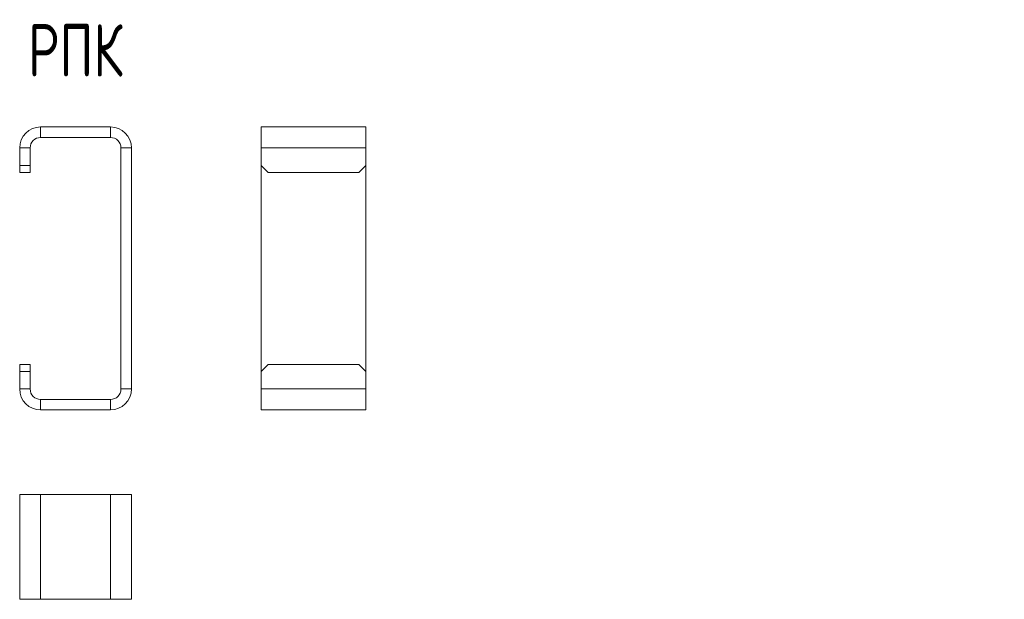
# Model space of a CAD drawing. Header units: millimetres. Extents: x -61 to 282, y -232 to 292.
# Tile 1 of 2: x -61 to 221, y -232 to -66. Entities that reach past the tile are written whole.
import ezdxf

# ---------------------------------------------------------------- set-up
doc = ezdxf.new("R2010")
doc.units = ezdxf.units.MM
doc.styles.add('SLDTEXTSTYLE3', font='TXT', dxfattribs={"width": 0.7, "bigfont": 'bigfont'})

msp = doc.modelspace()

# ---------------------------------------------------------------- linework, layer by layer
at = {"color": 7, "linetype": 'Continuous', "lineweight": 15}
for p, q in [((-54.95, -96.49), (-34.95, -96.49)), ((8.16, -102.49), (8.16, -96.49)), ((8.16, -96.49), (38.16, -96.49)), ((38.16, -96.49), (38.16, -102.49)), ((-54.95, -99.49), (-34.95, -99.49)), ((-60.95, -107.49), (-60.95, -102.49)), ((-57.95, -107.49), (-57.95, -102.49)), ((-31.95, -102.49), (-31.95, -171.49)), ((-28.95, -102.49), (-28.95, -171.49)), ((8.16, -102.49), (8.16, -107.49)), ((38.16, -107.49), (38.16, -102.49)), ((-60.95, -107.49), (-57.95, -107.49)), ((-60.95, -109.49), (-60.95, -107.49)), ((-57.95, -109.49), (-60.95, -109.49)), ((-57.95, -107.49), (-57.95, -109.49)), ((8.16, -107.49), (10.16, -109.49)), ((8.16, -107.49), (8.16, -166.49)), ((10.16, -109.49), (36.16, -109.49)), ((36.16, -109.49), (38.16, -107.49)), ((38.16, -107.49), (38.16, -166.49)), ((-60.95, -164.49), (-57.95, -164.49)), ((-60.95, -166.49), (-60.95, -164.49)), ((-57.95, -164.49), (-57.95, -166.49)), ((10.16, -164.49), (8.16, -166.49)), ((36.16, -164.49), (10.16, -164.49)), ((38.16, -166.49), (36.16, -164.49)), ((-60.95, -171.49), (-60.95, -166.49)), ((-57.95, -166.49), (-60.95, -166.49)), ((-57.95, -171.49), (-57.95, -166.49)), ((8.16, -166.49), (8.16, -171.49)), ((38.16, -171.49), (38.16, -166.49)), ((8.16, -177.49), (8.16, -171.49)), ((38.16, -171.49), (38.16, -177.49)), ((-34.95, -174.49), (-54.95, -174.49)), ((-34.95, -177.49), (-54.95, -177.49)), ((38.16, -177.49), (8.16, -177.49)), ((-60.95, -201.69), (-60.95, -231.69)), ((-60.95, -201.69), (-54.95, -201.69)), ((-54.95, -201.69), (-34.95, -201.69)), ((-34.95, -201.69), (-28.95, -201.69)), ((-28.95, -201.69), (-28.95, -231.69)), ((-54.95, -231.69), (-60.95, -231.69)), ((-54.95, -231.69), (-34.95, -231.69)), ((-34.95, -231.69), (-28.95, -231.69))]:
    msp.add_line(p, q, dxfattribs=at)
at = {"color": 7, "linetype": 'Continuous', "lineweight": 0}
for p, q in [((-54.95, -99.49), (-54.95, -96.49)), ((-34.95, -99.49), (-34.95, -96.49)), ((-57.95, -102.49), (-60.95, -102.49)), ((-28.95, -102.49), (-31.95, -102.49)), ((8.16, -102.49), (38.16, -102.49)), ((-57.95, -171.49), (-60.95, -171.49)), ((-31.95, -171.49), (-28.95, -171.49)), ((38.16, -171.49), (8.16, -171.49)), ((-54.95, -174.49), (-54.95, -177.49)), ((-34.95, -177.49), (-34.95, -174.49)), ((-54.95, -201.69), (-54.95, -231.69)), ((-34.95, -201.69), (-34.95, -231.69))]:
    msp.add_line(p, q, dxfattribs=at)
at = {"color": 7, "linetype": 'Continuous', "lineweight": 15}
for centre, radius, start, end in [((-54.95, -102.49), 6, 90, 180), ((-34.95, -102.49), 6, 0, 90), ((-54.95, -102.49), 3, 90, 180), ((-34.95, -102.49), 3, 0, 90), ((-54.95, -171.49), 6, 180, 270), ((-54.95, -171.49), 3, 180, 270), ((-34.95, -171.49), 6, 270, 0), ((-34.95, -171.49), 3, 270, 0)]:
    msp.add_arc(centre, radius, start, end, dxfattribs=at)

# ---------------------------------------------------------------- texts
at = {"color": 7, "linetype": 'Continuous', "lineweight": 0, "insert": (-58.53, -67.03), "char_height": 15, "attachment_point": 1, "style": 'SLDTEXTSTYLE3'}
msp.add_mtext('\\M+18451\\M+18450\\M+1844B', dxfattribs=at)

doc.saveas('drawing.dxf')
